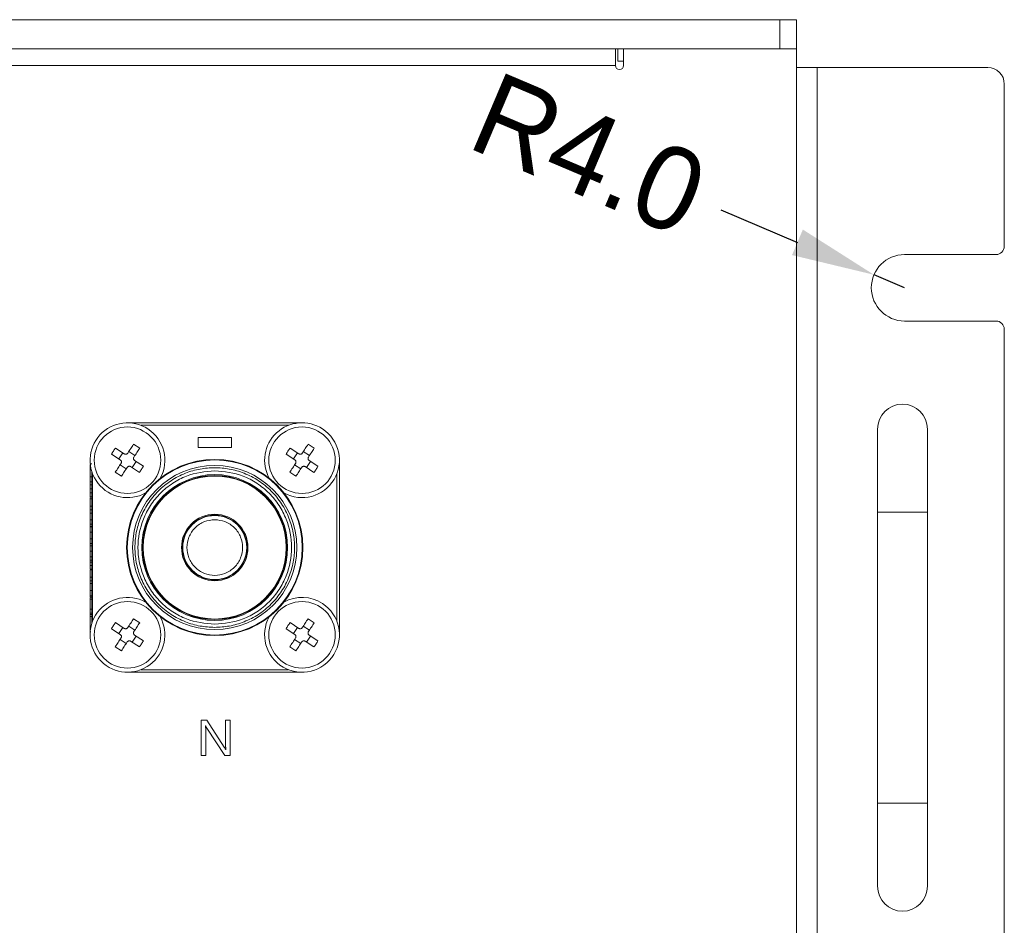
# Model space of a CAD drawing. Header units: millimetres. Extents: x -1774 to -852, y -172 to 1186.
# Tile 20 of 23: x -1168 to -1049, y 25 to 133. Entities that reach past the tile are written whole.
import ezdxf

# ---------------------------------------------------------------- set-up
doc = ezdxf.new("R2010")
doc.units = ezdxf.units.MM
doc.header["$PDSIZE"] = -1
doc.dimstyles.new('ISO-25', dxfattribs={"dimtxt": 2.5, "dimasz": 2.5, "dimexe": 1.25, "dimexo": 0.625, "dimtad": 1, "dimtxsty": 'Standard', "dimcen": 2.5, "dimadec": 0, "dimazin": 0, "dimtfac": 1, "dimtmove": 0, "dimatfit": 3, "dimfxl": 0, "dimarcsym": 0})

# ---------------------------------------------------------------- blocks, each defined once
blk = doc.blocks.new('*D11')
at = {"color": 4, "linetype": 'ByBlock', "lineweight": -2, "transparency": 16777216}
for p, q in [((-1083.34, 110.62), (-1074.13, 106.71)), ((-1061.24, 101.25), (-1064.92, 102.81))]:
    blk.add_line(p, q, dxfattribs=at)
at = {"color": 4, "linetype": 'ByBlock', "transparency": 16777216}
blk.add_solid([(-1073.48, 108.25), (-1074.78, 105.18), (-1064.92, 102.81)], dxfattribs=at)
at = {"layer": 'Defpoints', "color": 0, "linetype": 'ByBlock', "transparency": 16777216}
for p in [(-1064.92, 102.81), (-1061.24, 101.25)]:
    blk.add_point(p, dxfattribs=at)
at = {"color": 0, "linetype": 'ByBlock', "lineweight": 5, "transparency": 16777216, "insert": (-1110.23, 127.45), "char_height": 10, "attachment_point": 1, "rotation": 337.0197}
blk.add_mtext('R4.0', dxfattribs=at)

msp = doc.modelspace()

# ---------------------------------------------------------------- linework, layer by layer
at = {"color": 7, "linetype": 'ByBlock', "lineweight": 5}
for p, q in [((-1542.24144, 133.4985), (-1076.24145, 133.4985)), ((-1076.24145, 129.9985), (-1076.24145, 133.4985)), ((-1076.24145, 133.4985), (-1074.24144, 133.4985)), ((-1074.24144, 133.4985), (-1074.24144, 129.9985)), ((-1542.24144, 129.9985), (-1076.24145, 129.9985)), ((-1096.04144, 129.9985), (-1096.04144, 127.9985)), ((-1095.74145, 129.9985), (-1095.74145, 128.49849)), ((-1074.24144, 129.9985), (-1095.04144, 129.9985)), ((-1095.04144, 127.9985), (-1095.04144, 129.9985)), ((-1074.24144, -14.5015), (-1074.24144, 129.9985)), ((-1096.04144, 127.9985), (-1522.44145, 127.9985)), ((-1095.74145, 128.49849), (-1095.04144, 128.49849)), ((-1071.74145, 127.7485), (-1074.24144, 127.7485)), ((-1071.74145, 127.7485), (-1071.74145, -14.2515)), ((-1051.24146, 127.7485), (-1071.74145, 127.7485)), ((-1049.24145, 125.7485), (-1049.24145, 106.2485)), ((-1061.24145, 105.24849), (-1050.24144, 105.24849)), ((-1050.24144, 97.2485), (-1061.24145, 97.2485)), ((-1049.24145, 96.2485), (-1049.24145, 17.2485)), ((-1133.74144, 84.99849), (-1154.74145, 84.99849)), ((-1064.49145, 84.2485), (-1064.49145, 74.2485)), ((-1058.49144, 74.2485), (-1058.49144, 84.2485)), ((-1146.24144, 83.24849), (-1146.24144, 82.0485)), ((-1146.24144, 83.24849), (-1142.24145, 83.24849)), ((-1142.24145, 82.0485), (-1142.24145, 83.24849)), ((-1155.1203, 81.27159), (-1156.1814, 81.96483)), ((-1153.2751, 81.93844), (-1154.01182, 82.41976)), ((-1142.24145, 82.0485), (-1146.24144, 82.0485)), ((-1134.1203, 81.27159), (-1135.1814, 81.96483)), ((-1132.2751, 81.93844), (-1133.01182, 82.41976)), ((-1156.6627, 81.22813), (-1155.60161, 80.53488)), ((-1155.77503, 80.64818), (-1155.29372, 81.38489)), ((-1154.59175, 81.53207), (-1153.85506, 81.05077)), ((-1135.66271, 81.22813), (-1134.60161, 80.53488)), ((-1134.77503, 80.64818), (-1134.29372, 81.38489)), ((-1133.59176, 81.53207), (-1132.85506, 81.05077)), ((-1159.04145, 80.06184), (-1159.24144, 80.06184)), ((-1159.24144, 79.97229), (-1159.21058, 79.97229)), ((-1154.89113, 79.46492), (-1155.62783, 79.94623)), ((-1154.36259, 79.7254), (-1153.30149, 79.03216)), ((-1153.70786, 80.34881), (-1154.18917, 79.6121)), ((-1153.88128, 80.46211), (-1152.82019, 79.76887)), ((-1133.89112, 79.46492), (-1134.62783, 79.94623)), ((-1133.36259, 79.7254), (-1132.30149, 79.03216)), ((-1132.70786, 80.34881), (-1133.18917, 79.6121)), ((-1132.88128, 80.46211), (-1131.82019, 79.76887)), ((-1129.24144, 59.49849), (-1129.24144, 80.4985)), ((-1159.24144, 79.33347), (-1159.08802, 79.33347)), ((-1159.24144, 78.52217), (-1159.04145, 78.52217)), ((-1159.04145, 79.17185), (-1159.04145, 60.82514)), ((-1156.20779, 79.05855), (-1155.47107, 78.57723)), ((-1135.20779, 79.05855), (-1134.47107, 78.57723)), ((-1159.24144, 77.89237), (-1159.24144, 77.88696)), ((-1159.24144, 77.88696), (-1159.04145, 77.88696)), ((-1159.24144, 77.88696), (-1159.24144, 77.5342)), ((-1159.24144, 77.5342), (-1159.04145, 77.5342)), ((-1159.24144, 77.07146), (-1159.04145, 77.07146)), ((-1159.24144, 76.56184), (-1159.04145, 76.56184)), ((-1159.24144, 76.08768), (-1159.04145, 76.08768)), ((-1159.24144, 76.02037), (-1159.24144, 75.84128)), ((-1159.24144, 75.84128), (-1159.04145, 75.84128)), ((-1159.24144, 74.95727), (-1159.04145, 74.95727)), ((-1159.24144, 74.95727), (-1159.24144, 74.52999)), ((-1159.24144, 74.52999), (-1159.04145, 74.52999)), ((-1159.24144, 74.14718), (-1159.04145, 74.14718)), ((-1064.49145, 74.2485), (-1064.49145, 39.2485)), ((-1058.49144, 39.2485), (-1058.49144, 74.2485)), ((-1159.24144, 73.34068), (-1159.04145, 73.34068)), ((-1159.24144, 72.79081), (-1159.04145, 72.79081)), ((-1159.24144, 72.52759), (-1159.04145, 72.52759)), ((-1159.24144, 72.49092), (-1159.04145, 72.49092)), ((-1152.08991, 73.37511), (-1152.13746, 73.40629)), ((-1159.24144, 71.83948), (-1159.04145, 71.83948)), ((-1159.24144, 71.03299), (-1159.04145, 71.03299)), ((-1159.24144, 70.48311), (-1159.04145, 70.48311)), ((-1159.24144, 70.21989), (-1159.04145, 70.21989)), ((-1159.24144, 70.18924), (-1159.04145, 70.18924)), ((-1159.24144, 69.57746), (-1159.04145, 69.57746)), ((-1159.24144, 68.85931), (-1159.04145, 68.85931)), ((-1159.24144, 68.46569), (-1159.04145, 68.46569)), ((-1159.24144, 68.24814), (-1159.04145, 68.24814)), ((-1159.24144, 68.24194), (-1159.24144, 67.84489)), ((-1159.04145, 67.84489), (-1159.24144, 67.84489)), ((-1159.24144, 67.38335), (-1159.24144, 67.84489)), ((-1159.24144, 67.38335), (-1159.04145, 67.38335)), ((-1159.24144, 67.30282), (-1159.04145, 67.30282)), ((-1159.24144, 66.41881), (-1159.04145, 66.41881)), ((-1159.24144, 66.41881), (-1159.24144, 65.99153)), ((-1159.24144, 65.99153), (-1159.04145, 65.99153)), ((-1159.24144, 65.6676), (-1159.04145, 65.6676)), ((-1159.04145, 64.82566), (-1159.24144, 64.82566)), ((-1159.24144, 64.16881), (-1159.04145, 64.16881)), ((-1159.24144, 64.01372), (-1159.04145, 64.01372)), ((-1159.24144, 63.95642), (-1159.24144, 63.78239)), ((-1159.24144, 63.78239), (-1159.04145, 63.78239)), ((-1159.24144, 62.58287), (-1159.04145, 62.58287)), ((-1159.04145, 62.08528), (-1159.24144, 62.08528)), ((-1159.24144, 61.92819), (-1159.04145, 61.92819)), ((-1159.24144, 61.88196), (-1159.24144, 61.70547)), ((-1159.24144, 61.70547), (-1159.04145, 61.70547)), ((-1159.24144, 60.50595), (-1159.12722, 60.50595)), ((-1155.1203, 60.27159), (-1156.1814, 60.96484)), ((-1154.59175, 60.53208), (-1153.85506, 60.05077)), ((-1153.2751, 60.93845), (-1154.01182, 61.41976)), ((-1134.1203, 60.27159), (-1135.1814, 60.96484)), ((-1133.59176, 60.53208), (-1132.85506, 60.05077)), ((-1132.2751, 60.93845), (-1133.01182, 61.41976)), ((-1159.21247, 60.00835), (-1159.24144, 60.00835)), ((-1159.24144, 59.85126), (-1159.13741, 59.85126)), ((-1156.6627, 60.22812), (-1155.60161, 59.53488)), ((-1155.77503, 59.64818), (-1155.29372, 60.38489)), ((-1153.70786, 59.34881), (-1154.18917, 58.61211)), ((-1153.88128, 59.46211), (-1152.82019, 58.76887)), ((-1135.66271, 60.22812), (-1134.60161, 59.53488)), ((-1134.77503, 59.64818), (-1134.29372, 60.38489)), ((-1132.70786, 59.34881), (-1133.18917, 58.61211)), ((-1132.88128, 59.46211), (-1131.82019, 58.76887)), ((-1156.20779, 58.05855), (-1155.47107, 57.57724)), ((-1154.89113, 58.46492), (-1155.62783, 58.94623)), ((-1154.36259, 58.72541), (-1153.30149, 58.03216)), ((-1135.20779, 58.05855), (-1134.47107, 57.57724)), ((-1133.89112, 58.46492), (-1134.62783, 58.94623)), ((-1133.36259, 58.72541), (-1132.30149, 58.03216)), ((-1154.74145, 54.9985), (-1133.74144, 54.9985)), ((-1145.8735, 49.23013), (-1145.8738, 44.96113)), ((-1145.1821, 49.23008), (-1145.8735, 49.23013)), ((-1143.09293, 45.96654), (-1145.1821, 49.23008)), ((-1142.9328, 49.22992), (-1142.93301, 46.29492)), ((-1142.3872, 49.22989), (-1142.9328, 49.22992)), ((-1142.38749, 44.96089), (-1142.3872, 49.22989)), ((-1145.34955, 48.56029), (-1145.33354, 48.56029)), ((-1145.32819, 44.96109), (-1145.32799, 47.96199)), ((-1145.18777, 48.28188), (-1143.0403, 44.96093)), ((-1142.90574, 45.67212), (-1142.91705, 45.67212)), ((-1145.8738, 44.96113), (-1145.32819, 44.96109)), ((-1143.0403, 44.96093), (-1142.38749, 44.96089)), ((-1064.49145, 39.2485), (-1064.49145, 29.2485)), ((-1058.49144, 29.2485), (-1058.49144, 39.2485))]:
    msp.add_line(p, q, dxfattribs=at)
at = {"color": 8, "linetype": 'ByBlock', "lineweight": 5}
for p, q in [((-1135.35699, 84.6985), (-1153.1259, 84.6985)), ((-1158.94145, 78.88295), (-1158.94145, 61.11405)), ((-1129.54144, 61.11405), (-1129.54144, 78.88295)), ((-1058.49144, 74.2485), (-1064.49145, 74.2485)), ((-1153.1259, 55.2985), (-1135.35699, 55.2985)), ((-1058.49144, 39.2485), (-1064.49145, 39.2485))]:
    msp.add_line(p, q, dxfattribs=at)
at = {"color": 7, "linetype": 'ByBlock', "lineweight": 5, "flags": 128}
for points in [[(-1154.01182, 82.41976), (-1154.09662, 82.28995), (-1154.18208, 82.15916), (-1154.2681, 82.02749), (-1154.35465, 81.895), (-1154.44168, 81.7618), (-1154.52912, 81.62795), (-1154.61694, 81.49354), (-1154.70506, 81.35865)], [(-1153.96835, 80.87735), (-1153.88022, 81.01222), (-1153.79241, 81.14663), (-1153.70497, 81.28048), (-1153.61795, 81.41369), (-1153.53139, 81.54618), (-1153.44536, 81.67785), (-1153.35992, 81.80863), (-1153.2751, 81.93844)], [(-1133.01182, 82.41976), (-1133.09662, 82.28995), (-1133.18206, 82.15916), (-1133.2681, 82.02749), (-1133.35465, 81.895), (-1133.44169, 81.7618), (-1133.52913, 81.62795), (-1133.61694, 81.49354), (-1133.70507, 81.35865)], [(-1132.96835, 80.87735), (-1132.88023, 81.01222), (-1132.79241, 81.14663), (-1132.70497, 81.28048), (-1132.61794, 81.41369), (-1132.53139, 81.54618), (-1132.44537, 81.67785), (-1132.35992, 81.80863), (-1132.2751, 81.93844)], [(-1155.51454, 80.11964), (-1155.60266, 79.98477), (-1155.69048, 79.85036), (-1155.77792, 79.71651), (-1155.86494, 79.5833), (-1155.9515, 79.45082), (-1156.03752, 79.31914), (-1156.12297, 79.18836), (-1156.20779, 79.05855)], [(-1155.47107, 78.57723), (-1155.38627, 78.70704), (-1155.30081, 78.83783), (-1155.21479, 78.96951), (-1155.12824, 79.10199), (-1155.0412, 79.2352), (-1154.95376, 79.36905), (-1154.86595, 79.50345), (-1154.77783, 79.63834)], [(-1134.51454, 80.11964), (-1134.60265, 79.98477), (-1134.69046, 79.85036), (-1134.77792, 79.71651), (-1134.86494, 79.5833), (-1134.9515, 79.45082), (-1135.03753, 79.31914), (-1135.12297, 79.18836), (-1135.20779, 79.05855)], [(-1134.47107, 78.57723), (-1134.38626, 78.70704), (-1134.30081, 78.83783), (-1134.21479, 78.96951), (-1134.12824, 79.10199), (-1134.04121, 79.2352), (-1133.95377, 79.36905), (-1133.86595, 79.50345), (-1133.77783, 79.63834)], [(-1154.01182, 61.41976), (-1154.09662, 61.28994), (-1154.18208, 61.15916), (-1154.2681, 61.02749), (-1154.35465, 60.895), (-1154.44168, 60.76179), (-1154.52912, 60.62794), (-1154.61694, 60.49353), (-1154.70506, 60.35866)], [(-1153.96835, 59.87735), (-1153.88022, 60.01223), (-1153.79241, 60.14663), (-1153.70497, 60.28048), (-1153.61795, 60.41369), (-1153.53139, 60.54617), (-1153.44536, 60.67785), (-1153.35992, 60.80863), (-1153.2751, 60.93845)], [(-1133.01182, 61.41976), (-1133.09662, 61.28994), (-1133.18206, 61.15916), (-1133.2681, 61.02749), (-1133.35465, 60.895), (-1133.44169, 60.76179), (-1133.52913, 60.62794), (-1133.61694, 60.49353), (-1133.70507, 60.35866)], [(-1132.96835, 59.87735), (-1132.88023, 60.01223), (-1132.79241, 60.14663), (-1132.70497, 60.28048), (-1132.61794, 60.41369), (-1132.53139, 60.54617), (-1132.44537, 60.67785), (-1132.35992, 60.80863), (-1132.2751, 60.93845)], [(-1155.51454, 59.11965), (-1155.60266, 58.98477), (-1155.69048, 58.85036), (-1155.77792, 58.71651), (-1155.86494, 58.5833), (-1155.9515, 58.45082), (-1156.03752, 58.31914), (-1156.12297, 58.18836), (-1156.20779, 58.05855)], [(-1155.47107, 57.57724), (-1155.38627, 57.70705), (-1155.30081, 57.83783), (-1155.21479, 57.96951), (-1155.12824, 58.10199), (-1155.0412, 58.2352), (-1154.95376, 58.36905), (-1154.86595, 58.50345), (-1154.77783, 58.63834)], [(-1134.51454, 59.11965), (-1134.60265, 58.98477), (-1134.69046, 58.85036), (-1134.77792, 58.71651), (-1134.86494, 58.5833), (-1134.9515, 58.45082), (-1135.03753, 58.31914), (-1135.12297, 58.18836), (-1135.20779, 58.05855)], [(-1134.47107, 57.57724), (-1134.38626, 57.70705), (-1134.30081, 57.83783), (-1134.21479, 57.96951), (-1134.12824, 58.10199), (-1134.04121, 58.2352), (-1133.95377, 58.36905), (-1133.86595, 58.50345), (-1133.77783, 58.63834)]]:
    msp.add_lwpolyline(points, dxfattribs=at)
at = {"color": 7, "linetype": 'ByBlock', "lineweight": 5}
for centre, radius in [((-1154.74144, 80.4985), 4), ((-1133.74144, 80.4985), 4), ((-1144.24144, 69.9985), 10.6), ((-1144.24144, 69.9985), 10.53105), ((-1144.24144, 69.9985), 9.87918), ((-1144.24144, 69.9985), 8.77143), ((-1144.24144, 69.9985), 8.67237), ((-1144.24144, 69.9985), 8.6), ((-1144.24144, 69.9985), 4), ((-1144.24144, 69.9985), 3.89443), ((-1144.24144, 69.9985), 3.85), ((-1154.74144, 59.4985), 4), ((-1133.74144, 59.4985), 4)]:
    msp.add_circle(centre, radius, dxfattribs=at)
for centre, radius, start, end in [((-1095.54144, 127.9985), 0.5, 180, 0), ((-1051.24144, 125.7485), 2, 0, 90), ((-1050.24144, 106.2485), 1, 270, 0), ((-1061.24144, 101.2485), 4, 90, 270), ((-1050.24144, 96.2485), 1, 0, 90), ((-1061.49144, 84.2485), 3, 0, 180), ((-1154.74144, 80.4985), 4.5, 56.8423804, 298.8821026), ((-1154.74144, 80.4985), 4.5, 331.1178974, 56.8423804), ((-1133.74144, 80.4985), 4.5, 56.8423804, 208.8821026), ((-1133.74144, 80.4985), 4.5, 241.1178974, 56.8423804), ((-1144.24144, 69.9985), 3.85, 0, 90), ((-1144.24144, 69.9985), 3.85, 270, 0), ((-1154.74144, 59.4985), 4.5, 61.1178974, 28.8821026), ((-1133.74144, 59.4985), 4.5, 56.8423804, 118.8821026), ((-1133.74144, 59.4985), 4.5, 151.1178974, 56.8423804), ((-1061.49144, 29.2485), 3, 180, 0)]:
    msp.add_arc(centre, radius, start, end, dxfattribs=at)
for points, knots in [([(-1156.1814, 81.96483), (-1156.2648, 81.84413), (-1156.43162, 81.60273), (-1156.58567, 81.353), (-1156.6627, 81.22813)], [0, 0, 0, 0, 0.499998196, 1, 1, 1, 1]), ([(-1135.1814, 81.96483), (-1135.2648, 81.84413), (-1135.43162, 81.60273), (-1135.58568, 81.353), (-1135.66271, 81.22813)], [0, 0, 0, 0, 0.499998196, 1, 1, 1, 1]), ([(-1154.70506, 81.35865), (-1154.72609, 81.33242), (-1154.76814, 81.27995), (-1154.85994, 81.23288), (-1154.9599, 81.21736), (-1155.0507, 81.23265), (-1155.09994, 81.2602), (-1155.1203, 81.27159)], [0, 0, 0, 0, 0.213597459, 0.427292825, 0.639459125, 0.85096193, 1, 1, 1, 1]), ([(-1153.88128, 80.46211), (-1153.90752, 80.48314), (-1153.96, 80.5252), (-1154.00706, 80.617), (-1154.0226, 80.71695), (-1154.00728, 80.80775), (-1153.97974, 80.85699), (-1153.96835, 80.87735)], [0, 0, 0, 0, 0.213616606, 0.427308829, 0.639458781, 0.850964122, 1, 1, 1, 1]), ([(-1133.70507, 81.35865), (-1133.72609, 81.33242), (-1133.76815, 81.27995), (-1133.85994, 81.23288), (-1133.9599, 81.21736), (-1134.05069, 81.23266), (-1134.09994, 81.2602), (-1134.1203, 81.27159)], [0, 0, 0, 0, 0.213598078, 0.427294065, 0.63946098, 0.850933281, 1, 1, 1, 1]), ([(-1132.88128, 80.46211), (-1132.90752, 80.48314), (-1132.96, 80.52519), (-1133.00704, 80.617), (-1133.02258, 80.71695), (-1133.00728, 80.80775), (-1132.97974, 80.85699), (-1132.96835, 80.87735)], [0, 0, 0, 0, 0.213620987, 0.427302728, 0.639457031, 0.850961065, 1, 1, 1, 1]), ([(-1159.24144, 79.97229), (-1159.24144, 79.92342), (-1159.24144, 79.82856), (-1159.24144, 79.61196), (-1159.24144, 79.42732), (-1159.24144, 79.33347)], [0, 0, 0, 0, 0.343297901, 0.666237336, 1, 1, 1, 1]), ([(-1155.60161, 80.53488), (-1155.57537, 80.51385), (-1155.5229, 80.4718), (-1155.47583, 80.38), (-1155.46029, 80.28004), (-1155.47561, 80.18925), (-1155.50315, 80.14), (-1155.51454, 80.11964)], [0, 0, 0, 0, 0.213616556, 0.427294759, 0.639460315, 0.850950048, 1, 1, 1, 1]), ([(-1154.77783, 79.63834), (-1154.7568, 79.66457), (-1154.71474, 79.71704), (-1154.62295, 79.76411), (-1154.52299, 79.77964), (-1154.43219, 79.76434), (-1154.38295, 79.73679), (-1154.36259, 79.7254)], [0, 0, 0, 0, 0.213596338, 0.427290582, 0.639458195, 0.850962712, 1, 1, 1, 1]), ([(-1144.24144, 60.39346), (-1144.82727, 60.42462), (-1146.03402, 60.4888), (-1147.82415, 61.02321), (-1149.54555, 61.90932), (-1151.08162, 63.15866), (-1152.3294, 64.69431), (-1153.22113, 66.41581), (-1153.7358, 68.20592), (-1153.90022, 69.9985), (-1153.7358, 71.79107), (-1153.22113, 73.58118), (-1152.3294, 75.30269), (-1151.08162, 76.83834), (-1149.54555, 78.08768), (-1147.82415, 78.97379), (-1146.03402, 79.50819), (-1144.82727, 79.57238), (-1144.24144, 79.60354)], [0, 0, 0, 0, 0.0582583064, 0.1200057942, 0.1843206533, 0.2500001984, 0.3156797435, 0.3799942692, 0.4417420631, 0.4999998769, 0.5582579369, 0.6200057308, 0.6843202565, 0.7499998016, 0.8156793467, 0.8799942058, 0.9417416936, 1, 1, 1, 1]), ([(-1153.30149, 79.03216), (-1153.21809, 79.15286), (-1153.05127, 79.39427), (-1152.89721, 79.644), (-1152.82019, 79.76887)], [0, 0, 0, 0, 0.500001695, 1, 1, 1, 1]), ([(-1144.24144, 79.60354), (-1143.65561, 79.57238), (-1142.44887, 79.50819), (-1140.65874, 78.97379), (-1138.93734, 78.08768), (-1137.40127, 76.83834), (-1136.15349, 75.30269), (-1135.26176, 73.58118), (-1134.74709, 71.79107), (-1134.58267, 69.9985), (-1134.74709, 68.20592), (-1135.26176, 66.41581), (-1136.15349, 64.69431), (-1137.40127, 63.15866), (-1138.93734, 61.90932), (-1140.65874, 61.02321), (-1142.44887, 60.4888), (-1143.65561, 60.42462), (-1144.24144, 60.39346)], [0, 0, 0, 0, 0.058257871, 0.12000542, 0.184320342, 0.249999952, 0.315679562, 0.379994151, 0.441742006, 0.500000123, 0.558257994, 0.620005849, 0.684320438, 0.750000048, 0.815679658, 0.87999458, 0.941742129, 1, 1, 1, 1]), ([(-1134.60161, 80.53488), (-1134.57537, 80.51385), (-1134.5229, 80.4718), (-1134.47583, 80.38), (-1134.46029, 80.28004), (-1134.47561, 80.18925), (-1134.50316, 80.14), (-1134.51454, 80.11964)], [0, 0, 0, 0, 0.213616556, 0.427294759, 0.639460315, 0.850950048, 1, 1, 1, 1]), ([(-1133.77783, 79.63834), (-1133.7568, 79.66457), (-1133.71473, 79.71704), (-1133.62295, 79.76411), (-1133.52299, 79.77964), (-1133.43219, 79.76434), (-1133.38295, 79.73679), (-1133.36259, 79.7254)], [0, 0, 0, 0, 0.213619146, 0.427286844, 0.639455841, 0.85096174, 1, 1, 1, 1]), ([(-1132.30149, 79.03216), (-1132.21809, 79.15286), (-1132.05128, 79.39427), (-1131.89722, 79.644), (-1131.82019, 79.76887)], [0, 0, 0, 0, 0.500001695, 1, 1, 1, 1]), ([(-1159.24144, 79.33347), (-1159.24144, 79.22695), (-1159.24144, 79.05077), (-1159.24144, 78.77191), (-1159.24144, 78.60574), (-1159.24144, 78.52217)], [0, 0, 0, 0, 0.431853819, 0.714299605, 1, 1, 1, 1]), ([(-1159.24144, 78.52217), (-1159.24144, 78.4582), (-1159.24144, 78.32321), (-1159.24144, 78.11098), (-1159.24144, 77.96195), (-1159.24144, 77.88696)], [0, 0, 0, 0, 0.309147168, 0.652363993, 1, 1, 1, 1]), ([(-1144.24144, 79.23978), (-1145.40387, 79.11633), (-1147.19207, 78.92643), (-1149.34421, 77.77406), (-1150.82269, 76.58138), (-1152.02306, 75.10086), (-1153.13936, 72.94934), (-1153.70592, 69.9985), (-1153.13936, 67.04765), (-1152.02306, 64.89614), (-1150.82268, 63.41562), (-1149.34422, 62.22292), (-1147.19207, 61.07057), (-1145.40387, 60.88066), (-1144.24144, 60.75722)], [0, 0, 0, 0, 0.119728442, 0.184180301, 0.250000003, 0.315819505, 0.380271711, 0.500000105, 0.619728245, 0.684180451, 0.749999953, 0.815819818, 0.880271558, 1, 1, 1, 1]), ([(-1144.24144, 60.75722), (-1143.079, 60.88067), (-1141.29081, 61.07057), (-1139.13866, 62.22292), (-1137.66021, 63.41563), (-1136.45981, 64.89613), (-1135.34354, 67.04766), (-1134.77696, 69.9985), (-1135.34354, 72.94933), (-1136.45981, 75.10086), (-1137.6602, 76.58137), (-1139.13866, 77.77407), (-1141.29081, 78.92643), (-1143.079, 79.11633), (-1144.24144, 79.23978)], [0, 0, 0, 0, 0.119728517, 0.184180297, 0.249999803, 0.315819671, 0.38027168, 0.499999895, 0.619728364, 0.684180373, 0.750000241, 0.815819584, 0.880271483, 1, 1, 1, 1]), ([(-1159.24144, 77.50835), (-1159.24144, 77.48302), (-1159.24144, 77.39651), (-1159.24144, 77.26354), (-1159.24144, 77.13438), (-1159.24144, 77.09163), (-1159.24144, 77.07146)], [0, 0, 0, 0, 0.1249427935, 0.4266495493, 0.7294520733, 1, 1, 1, 1]), ([(-1159.24144, 77.07146), (-1159.24144, 77.02368), (-1159.24144, 76.92748), (-1159.24144, 76.75404), (-1159.24144, 76.62646), (-1159.24144, 76.56184)], [0, 0, 0, 0, 0.327397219, 0.659258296, 1, 1, 1, 1]), ([(-1159.24144, 76.56184), (-1159.24144, 76.49802), (-1159.24144, 76.38929), (-1159.24144, 76.22955), (-1159.24144, 76.13514), (-1159.24144, 76.08768)], [0, 0, 0, 0, 0.4140366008, 0.705464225, 1, 1, 1, 1]), ([(-1159.24144, 75.84128), (-1159.24144, 75.73085), (-1159.24144, 75.5094), (-1159.24144, 75.19229), (-1159.24144, 75.00742), (-1159.24144, 74.95727)], [0, 0, 0, 0, 0.420265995, 0.842734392, 1, 1, 1, 1]), ([(-1159.24144, 74.14718), (-1159.24144, 74.25732), (-1159.24144, 74.38035), (-1159.24144, 74.46947), (-1159.24144, 74.47881)], [0, 0, 0, 0, 0.89521636, 1, 1, 1, 1]), ([(-1159.24144, 73.34068), (-1159.24144, 73.47577), (-1159.24144, 73.68666), (-1159.24144, 73.95281), (-1159.24144, 74.08194), (-1159.24144, 74.14718)], [0, 0, 0, 0, 0.468539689, 0.731476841, 1, 1, 1, 1]), ([(-1159.24144, 72.79081), (-1159.24144, 72.84737), (-1159.24144, 72.94647), (-1159.24144, 73.13715), (-1159.24144, 73.26423), (-1159.24144, 73.34068)], [0, 0, 0, 0, 0.346350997, 0.606739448, 1, 1, 1, 1]), ([(-1159.24144, 72.52759), (-1159.24144, 72.54337), (-1159.24144, 72.57121), (-1159.24144, 72.64833), (-1159.24144, 72.73695), (-1159.24144, 72.79081)], [0, 0, 0, 0, 0.339353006, 0.598544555, 1, 1, 1, 1]), ([(-1159.24144, 71.83948), (-1159.24144, 71.9454), (-1159.24144, 72.12406), (-1159.24144, 72.34751), (-1159.24144, 72.4368), (-1159.24144, 72.49092)], [0, 0, 0, 0, 0.364528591, 0.614867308, 1, 1, 1, 1]), ([(-1144.24144, 73.3485), (-1144.66269, 73.30351), (-1145.31304, 73.23404), (-1146.09398, 72.81696), (-1146.62622, 72.38411), (-1147.062, 71.85103), (-1147.46589, 71.07034), (-1147.67274, 69.9985), (-1147.46593, 68.92682), (-1147.06208, 68.14613), (-1146.62648, 67.61312), (-1146.09413, 67.18014), (-1145.31322, 66.76297), (-1144.66269, 66.69349), (-1144.24144, 66.6485)], [0, 0, 0, 0, 0.119722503, 0.184835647, 0.250000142, 0.315114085, 0.380278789, 0.500000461, 0.619721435, 0.684835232, 0.750000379, 0.815113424, 0.880277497, 1, 1, 1, 1]), ([(-1144.24144, 66.6485), (-1143.82019, 66.69349), (-1143.16985, 66.76295), (-1142.38891, 67.18004), (-1141.85665, 67.61287), (-1141.42089, 68.14597), (-1141.017, 68.92664), (-1140.81015, 69.99849), (-1141.01696, 71.07017), (-1141.42079, 71.85087), (-1141.8564, 72.38387), (-1142.38876, 72.81685), (-1143.16967, 73.23402), (-1143.82019, 73.3035), (-1144.24144, 73.3485)], [0, 0, 0, 0, 0.119721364, 0.184834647, 0.249999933, 0.315113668, 0.380278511, 0.499999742, 0.61972167, 0.684834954, 0.749999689, 0.815114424, 0.880278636, 1, 1, 1, 1]), ([(-1159.24144, 71.03299), (-1159.24144, 71.16808), (-1159.24144, 71.37897), (-1159.24144, 71.64512), (-1159.24144, 71.77424), (-1159.24144, 71.83948)], [0, 0, 0, 0, 0.4685431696, 0.7314822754, 1, 1, 1, 1]), ([(-1159.24144, 70.48311), (-1159.24144, 70.53968), (-1159.24144, 70.63877), (-1159.24144, 70.82946), (-1159.24144, 70.95653), (-1159.24144, 71.03299)], [0, 0, 0, 0, 0.346358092, 0.606731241, 1, 1, 1, 1]), ([(-1159.24144, 70.21989), (-1159.24144, 70.23568), (-1159.24144, 70.26352), (-1159.24144, 70.34064), (-1159.24144, 70.42926), (-1159.24144, 70.48311)], [0, 0, 0, 0, 0.339355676, 0.598549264, 1, 1, 1, 1]), ([(-1159.24144, 70.18924), (-1159.24144, 70.13837), (-1159.24144, 70.05199), (-1159.24144, 69.8402), (-1159.24144, 69.67283), (-1159.24144, 69.57746)], [0, 0, 0, 0, 0.381274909, 0.64742291, 1, 1, 1, 1]), ([(-1159.24144, 69.57746), (-1159.24144, 69.52271), (-1159.24144, 69.41312), (-1159.24144, 69.18023), (-1159.24144, 68.98631), (-1159.24144, 68.85931)], [0, 0, 0, 0, 0.2562943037, 0.5129703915, 1, 1, 1, 1]), ([(-1159.24144, 68.85931), (-1159.24144, 68.82599), (-1159.24144, 68.75933), (-1159.24144, 68.62714), (-1159.24144, 68.53002), (-1159.24144, 68.46569)], [0, 0, 0, 0, 0.252318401, 0.504712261, 1, 1, 1, 1]), ([(-1159.24144, 68.46569), (-1159.24144, 68.43423), (-1159.24144, 68.37984), (-1159.24144, 68.3074), (-1159.24144, 68.26798), (-1159.24144, 68.24814)], [0, 0, 0, 0, 0.405189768, 0.700571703, 1, 1, 1, 1]), ([(-1159.24144, 67.30282), (-1159.24144, 67.19239), (-1159.24144, 66.97094), (-1159.24144, 66.65383), (-1159.24144, 66.46896), (-1159.24144, 66.41881)], [0, 0, 0, 0, 0.420265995, 0.842734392, 1, 1, 1, 1]), ([(-1159.24144, 65.93073), (-1159.24144, 65.91744), (-1159.24144, 65.84153), (-1159.24144, 65.74623), (-1159.24144, 65.6676)], [0, 0, 0, 0, 0.175000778, 1, 1, 1, 1]), ([(-1159.24144, 65.6676), (-1159.24144, 65.55353), (-1159.24144, 65.3246), (-1159.24144, 65.02569), (-1159.24144, 64.85834), (-1159.24144, 64.82566)], [0, 0, 0, 0, 0.444194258, 0.891457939, 1, 1, 1, 1]), ([(-1159.24144, 64.82566), (-1159.24144, 64.759), (-1159.24144, 64.59601), (-1159.24144, 64.35574), (-1159.24144, 64.22708), (-1159.24144, 64.16881)], [0, 0, 0, 0, 0.2745949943, 0.6714689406, 1, 1, 1, 1]), ([(-1159.24144, 64.16881), (-1159.24144, 64.13099), (-1159.24144, 64.04722), (-1159.24144, 64.00163), (-1159.24144, 64.01376), (-1159.24144, 64.01378)], [0, 0, 0, 0, 0.451118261, 0.999324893, 1, 1, 1, 1]), ([(-1159.24144, 63.78239), (-1159.24144, 63.7247), (-1159.24144, 63.60936), (-1159.24144, 63.2776), (-1159.24144, 62.92655), (-1159.24144, 62.67489), (-1159.24144, 62.58287)], [0, 0, 0, 0, 0.259386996, 0.518517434, 0.823940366, 1, 1, 1, 1]), ([(-1159.24144, 62.58287), (-1159.24144, 62.53283), (-1159.24144, 62.40657), (-1159.24144, 62.22809), (-1159.24144, 62.12765), (-1159.24144, 62.08528)], [0, 0, 0, 0, 0.275116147, 0.694155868, 1, 1, 1, 1]), ([(-1159.24144, 62.08528), (-1159.24144, 62.04381), (-1159.24144, 61.9602), (-1159.24144, 61.91875), (-1159.24144, 61.92832), (-1159.24144, 61.92837)], [0, 0, 0, 0, 0.494746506, 0.99749467, 1, 1, 1, 1]), ([(-1159.24144, 61.70547), (-1159.24144, 61.64777), (-1159.24144, 61.53244), (-1159.24144, 61.20068), (-1159.24144, 60.84962), (-1159.24144, 60.59797), (-1159.24144, 60.50595)], [0, 0, 0, 0, 0.259386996, 0.518517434, 0.823940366, 1, 1, 1, 1]), ([(-1159.24144, 60.50595), (-1159.24144, 60.45591), (-1159.24144, 60.32965), (-1159.24144, 60.15117), (-1159.24144, 60.05073), (-1159.24144, 60.00835)], [0, 0, 0, 0, 0.275116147, 0.694155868, 1, 1, 1, 1]), ([(-1156.1814, 60.96484), (-1156.2648, 60.84413), (-1156.43161, 60.60273), (-1156.58567, 60.35299), (-1156.6627, 60.22812)], [0, 0, 0, 0, 0.500001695, 1, 1, 1, 1]), ([(-1135.1814, 60.96484), (-1135.2648, 60.84413), (-1135.43162, 60.60273), (-1135.58568, 60.35299), (-1135.66271, 60.22812)], [0, 0, 0, 0, 0.500001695, 1, 1, 1, 1]), ([(-1159.24144, 60.00835), (-1159.24144, 59.96688), (-1159.24144, 59.88328), (-1159.24144, 59.84183), (-1159.24144, 59.8514), (-1159.24144, 59.85144)], [0, 0, 0, 0, 0.494746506, 0.99749467, 1, 1, 1, 1]), ([(-1155.60161, 59.53488), (-1155.57537, 59.51386), (-1155.52289, 59.4718), (-1155.47583, 59.38), (-1155.46029, 59.28004), (-1155.47561, 59.18925), (-1155.50315, 59.14), (-1155.51454, 59.11965)], [0, 0, 0, 0, 0.213616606, 0.427308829, 0.639458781, 0.850964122, 1, 1, 1, 1]), ([(-1154.70506, 60.35866), (-1154.72609, 60.33242), (-1154.76814, 60.27995), (-1154.85994, 60.23289), (-1154.9599, 60.21735), (-1155.0507, 60.23266), (-1155.09994, 60.2602), (-1155.1203, 60.27159)], [0, 0, 0, 0, 0.213596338, 0.427290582, 0.639458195, 0.850962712, 1, 1, 1, 1]), ([(-1153.88128, 59.46211), (-1153.90752, 59.48314), (-1153.95999, 59.5252), (-1154.00706, 59.61699), (-1154.0226, 59.71695), (-1154.00728, 59.80774), (-1153.97974, 59.85699), (-1153.96835, 59.87735)], [0, 0, 0, 0, 0.213616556, 0.427294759, 0.639460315, 0.850950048, 1, 1, 1, 1]), ([(-1134.60161, 59.53488), (-1134.57537, 59.51386), (-1134.5229, 59.4718), (-1134.47583, 59.38), (-1134.46029, 59.28004), (-1134.47561, 59.18925), (-1134.50316, 59.14), (-1134.51454, 59.11965)], [0, 0, 0, 0, 0.213616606, 0.427308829, 0.639458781, 0.850964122, 1, 1, 1, 1]), ([(-1133.70507, 60.35866), (-1133.72609, 60.33242), (-1133.76815, 60.27995), (-1133.85994, 60.23289), (-1133.9599, 60.21735), (-1134.05069, 60.23266), (-1134.09994, 60.2602), (-1134.1203, 60.27159)], [0, 0, 0, 0, 0.213596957, 0.427291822, 0.63946005, 0.850934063, 1, 1, 1, 1]), ([(-1132.88128, 59.46211), (-1132.90752, 59.48314), (-1132.96, 59.52519), (-1133.00704, 59.617), (-1133.02258, 59.71695), (-1133.00728, 59.80775), (-1132.97974, 59.85699), (-1132.96835, 59.87735)], [0, 0, 0, 0, 0.213620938, 0.427288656, 0.639458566, 0.850946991, 1, 1, 1, 1]), ([(-1154.77783, 58.63834), (-1154.7568, 58.66457), (-1154.71474, 58.71705), (-1154.62295, 58.76411), (-1154.52299, 58.77963), (-1154.43219, 58.76434), (-1154.38295, 58.73679), (-1154.36259, 58.72541)], [0, 0, 0, 0, 0.213597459, 0.427292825, 0.639459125, 0.85096193, 1, 1, 1, 1]), ([(-1153.30149, 58.03216), (-1153.21809, 58.15286), (-1153.05127, 58.39426), (-1152.89721, 58.644), (-1152.82019, 58.76887)], [0, 0, 0, 0, 0.499998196, 1, 1, 1, 1]), ([(-1133.77783, 58.63834), (-1133.7568, 58.66457), (-1133.71473, 58.71704), (-1133.62295, 58.76411), (-1133.52299, 58.77963), (-1133.43219, 58.76434), (-1133.38295, 58.73679), (-1133.36259, 58.72541)], [0, 0, 0, 0, 0.213620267, 0.427289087, 0.639456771, 0.850960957, 1, 1, 1, 1]), ([(-1132.30149, 58.03216), (-1132.21809, 58.15286), (-1132.05127, 58.39426), (-1131.89722, 58.644), (-1131.82019, 58.76887)], [0, 0, 0, 0, 0.499998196, 1, 1, 1, 1]), ([(-1145.32799, 47.96199), (-1145.32734, 48.09955), (-1145.3264, 48.29937), (-1145.34405, 48.49831), (-1145.34955, 48.56029)], [0, 0, 0, 0, 0.68840359, 1, 1, 1, 1]), ([(-1145.33354, 48.56029), (-1145.31051, 48.508), (-1145.26816, 48.4119), (-1145.21294, 48.3226), (-1145.18777, 48.28188)], [0, 0, 0, 0, 0.544066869, 1, 1, 1, 1]), ([(-1142.93301, 46.29492), (-1142.93319, 46.15717), (-1142.93346, 45.94906), (-1142.91275, 45.74209), (-1142.90574, 45.67212)], [0, 0, 0, 0, 0.661913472, 1, 1, 1, 1]), ([(-1142.91705, 45.67212), (-1142.93948, 45.71355), (-1142.99394, 45.81415), (-1143.05627, 45.9101), (-1143.09293, 45.96654)], [0, 0, 0, 0, 0.411824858, 1, 1, 1, 1])]:
    msp.add_open_spline(points, degree=3, knots=knots, dxfattribs=at)

# ---------------------------------------------------------------- dimensions: what is measured, and where the dimension line sits
dim = msp.add_radius_dim(center=(-1061.24144, 101.2485), mpoint=(-1064.924, 102.81016), dimstyle='ISO-25', override={"dimtxt": 10, "dimasz": 10, "dimexe": 1, "dimexo": 1, "dimgap": 3, "dimtad": 0, "dimdec": 1, "dimzin": 0, "dimdsep": 46, "dimcen": 5, "dimclrd": 4, "dimclre": 4, "dimadec": 2, "dimtdec": 1, "dimtzin": 0}, dxfattribs=at)
dim.commit()
dim.dimension.update_dxf_attribs({"geometry": '*D11', "text_midpoint": (-1099.14108, 117.32058)})

doc.saveas('drawing.dxf')
